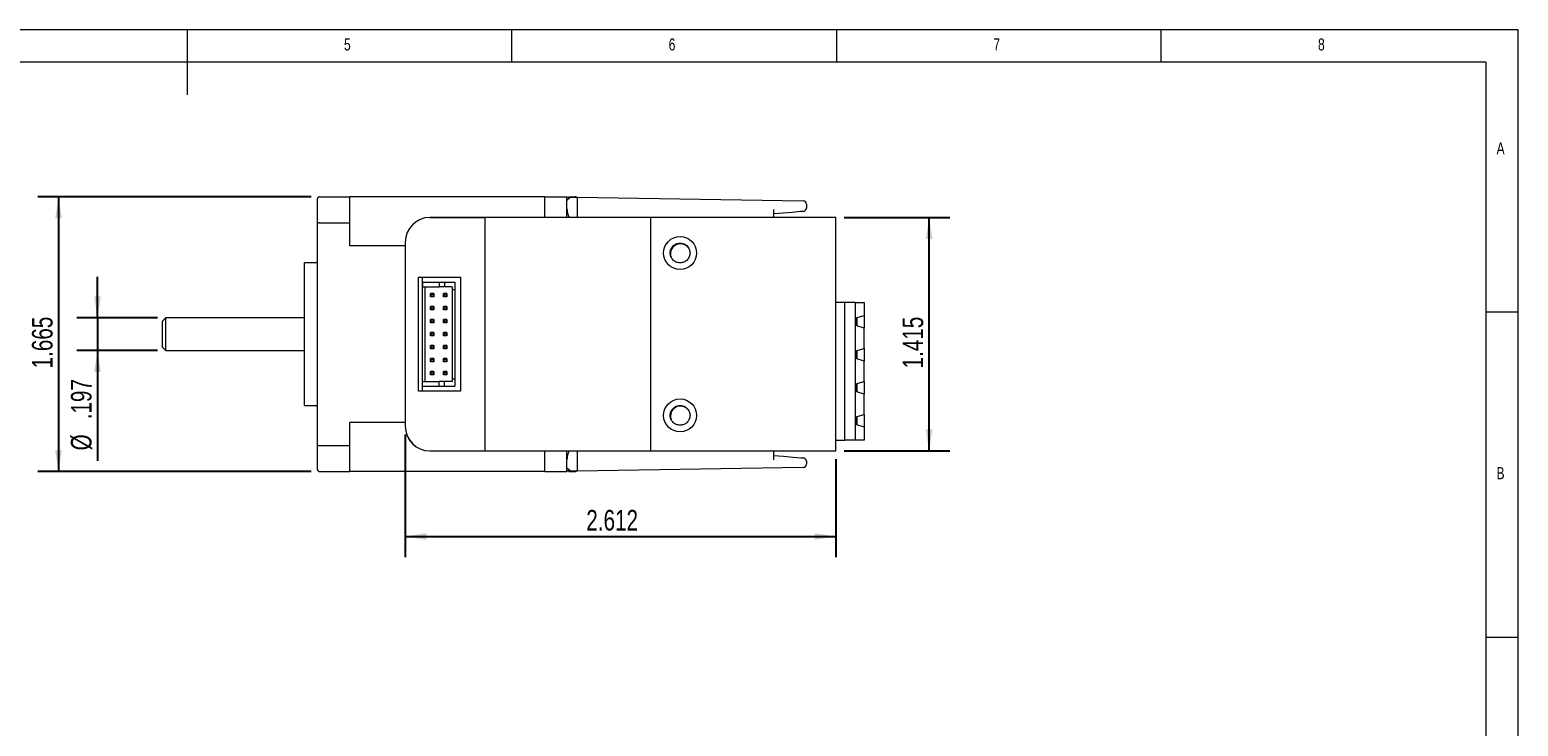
# Model space of a CAD drawing. Header units: inches. Extents: x 0.2 to 16.3, y 0.2 to 11.5.
# Tile 3 of 3: x 7.3 to 16.3, y 7.3 to 11.5. Entities that reach past the tile are written whole.
import ezdxf

# ---------------------------------------------------------------- set-up
doc = ezdxf.new("R2010")
doc.units = ezdxf.units.IN
doc.header["$MEASUREMENT"] = 0
doc.layers.add('FORMAT', color=7, linetype='Continuous')
doc.styles.add('SLDTEXTSTYLE0', font='TXT', dxfattribs={"width": 0.75})
doc.dimstyles.new('SLDDIMSTYLE3', dxfattribs={"dimtxt": 0.125, "dimasz": 0.13, "dimexe": 0, "dimexo": 0.0625, "dimgap": 0.03125, "dimtad": 2, "dimdec": 3, "dimzin": 12, "dimdsep": 46, "dimtxsty": 'Standard', "dimsah": 1, "dimcen": 0.09, "dimadec": 0, "dimazin": 0, "dimtfac": 1, "dimtdec": 3, "dimtofl": 0, "dimtmove": 0, "dimatfit": 3, "dimfxl": 1, "dimtolj": 1, "dimtzin": 12, "dimarcsym": 0})
doc.dimstyles.new('SLDDIMSTYLE4', dxfattribs={"dimtxt": 0.125, "dimasz": 0.13, "dimexe": 0, "dimexo": 0.0625, "dimgap": 0.03125, "dimtad": 2, "dimdec": 3, "dimzin": 12, "dimdsep": 46, "dimtxsty": 'Standard', "dimsah": 1, "dimcen": 0.09, "dimadec": 0, "dimazin": 0, "dimtfac": 1, "dimtdec": 3, "dimtofl": 0, "dimtmove": 0, "dimatfit": 3, "dimfxl": 1, "dimtolj": 1, "dimtzin": 12, "dimarcsym": 0})

# ---------------------------------------------------------------- blocks, each defined once
blk = doc.blocks.new('*D16')
at = {"layer": 'FORMAT'}
for p, q in [((7.7245, 9.7496), (7.7245, 9.9996)), ((8.0878, 9.7496), (7.5995, 9.7496)), ((7.7245, 9.7496), (7.7245, 9.5527)), ((8.0878, 9.5527), (7.5995, 9.5527)), ((7.7245, 9.5527), (7.7245, 8.8841))]:
    blk.add_line(p, q, dxfattribs=at)
for points in [[(7.7245, 9.7496), (7.7445, 9.8796), (7.7045, 9.8796)], [(7.7245, 9.5527), (7.7045, 9.4227), (7.7445, 9.4227)]]:
    blk.add_solid(points, dxfattribs=at)
at = {"layer": 'FORMAT', "char_height": 0.125, "attachment_point": 1, "rotation": 90, "style": 'SLDTEXTSTYLE0'}
for s, insert in [('.197', (7.5633, 9.135)), ('%%c', (7.5633, 8.9466))]:
    blk.add_mtext(s, dxfattribs=dict(at, insert=insert))
blk = doc.blocks.new('*D17')
at = {"layer": 'FORMAT'}
for p, q in [((9.0201, 10.4838), (7.3632, 10.4838)), ((7.4882, 10.4838), (7.4882, 8.8185)), ((9.0201, 8.8185), (7.3632, 8.8185))]:
    blk.add_line(p, q, dxfattribs=at)
for points in [[(7.4882, 10.4838), (7.4682, 10.3538), (7.5082, 10.3538)], [(7.4882, 8.8185), (7.5082, 8.9485), (7.4682, 8.9485)]]:
    blk.add_solid(points, dxfattribs=at)
at = {"layer": 'FORMAT', "insert": (7.3271, 9.4434), "char_height": 0.125, "attachment_point": 1, "rotation": 90, "style": 'SLDTEXTSTYLE0'}
blk.add_mtext('1.665', dxfattribs=at)
blk = doc.blocks.new('*D18')
at = {"layer": 'FORMAT'}
for p, q in [((9.59, 9.0436), (9.59, 8.2998)), ((12.2018, 8.8936), (12.2018, 8.2998)), ((9.59, 8.4248), (12.2018, 8.4248))]:
    blk.add_line(p, q, dxfattribs=at)
for points in [[(9.59, 8.4248), (9.72, 8.4048), (9.72, 8.4448)], [(12.2018, 8.4248), (12.0718, 8.4448), (12.0718, 8.4048)]]:
    blk.add_solid(points, dxfattribs=at)
at = {"layer": 'FORMAT', "insert": (10.6881, 8.5859), "char_height": 0.125, "attachment_point": 1, "style": 'SLDTEXTSTYLE0'}
blk.add_mtext('2.612', dxfattribs=at)
blk = doc.blocks.new('*D19')
at = {"layer": 'FORMAT'}
for p, q in [((12.2518, 10.3586), (12.8915, 10.3586)), ((12.7665, 8.9436), (12.7665, 10.3586)), ((12.2518, 8.9436), (12.8915, 8.9436))]:
    blk.add_line(p, q, dxfattribs=at)
for points in [[(12.7665, 10.3586), (12.7465, 10.2286), (12.7865, 10.2286)], [(12.7665, 8.9436), (12.7865, 9.0736), (12.7465, 9.0736)]]:
    blk.add_solid(points, dxfattribs=at)
at = {"layer": 'FORMAT', "insert": (12.6054, 9.4434), "char_height": 0.125, "attachment_point": 1, "rotation": 90, "style": 'SLDTEXTSTYLE0'}
blk.add_mtext('1.415', dxfattribs=at)

msp = doc.modelspace()

# ---------------------------------------------------------------- linework, layer by layer
at = {"color": 7, "linetype": 'Continuous', "lineweight": 0}
for p, q in [((16.3386, 11.4961), (0.1969, 11.4961)), ((8.2677, 11.4961), (8.2677, 11.1024)), ((10.2362, 11.2992), (10.2362, 11.4961)), ((12.2047, 11.4961), (12.2047, 11.2992)), ((14.1732, 11.2992), (14.1732, 11.4961)), ((16.3386, 0.1969), (16.3386, 11.4961)), ((16.1417, 11.2992), (0.3937, 11.2992)), ((16.1417, 11.2992), (16.1417, 2.372)), ((16.3386, 9.7835), (16.1417, 9.7835)), ((16.1417, 7.815), (16.3386, 7.815))]:
    msp.add_line(p, q, dxfattribs=at)
at = {"color": 7, "linetype": 'Continuous', "lineweight": 15}
for p, q in [((9.0583, 10.3214), (9.0583, 10.472)), ((9.0701, 10.4838), (9.2552, 10.4838)), ((9.2552, 10.3263), (9.2552, 10.4838)), ((10.4363, 10.4838), (9.2552, 10.4838)), ((10.4363, 10.4838), (10.5693, 10.4838)), ((10.4363, 10.3586), (10.4363, 10.4838)), ((10.5706, 10.4812), (10.5706, 10.4812)), ((10.5706, 10.4812), (10.6331, 10.4812)), ((10.5706, 10.3655), (10.5706, 10.4812)), ((10.5706, 10.3655), (10.5706, 10.4812)), ((10.5821, 10.4838), (10.6213, 10.4838)), ((10.6331, 10.4824), (12.0035, 10.4585)), ((10.6331, 10.4812), (10.6331, 10.4824)), ((10.6331, 10.4812), (10.6331, 10.3582)), ((10.5706, 10.4118), (10.5706, 10.4623)), ((10.5706, 10.3586), (10.5706, 10.4118)), ((11.8231, 10.406), (11.8231, 10.3582)), ((12.0049, 10.3955), (11.9866, 10.3939)), ((12.0231, 10.4385), (12.0231, 10.4341)), ((12.0231, 10.4341), (12.0231, 10.4341)), ((12.0231, 10.4341), (12.0231, 10.4155)), ((12.0231, 10.4155), (12.0231, 10.4155)), ((9.0583, 8.9808), (9.0583, 10.3214)), ((9.0701, 10.3263), (9.2552, 10.3263)), ((9.2552, 10.1871), (9.2552, 10.3263)), ((12.2014, 10.3582), (9.7396, 10.3582)), ((9.74, 10.3586), (10.0735, 10.3586)), ((10.0735, 10.3586), (10.0735, 8.9436)), ((11.0768, 10.3586), (10.0735, 10.3586)), ((11.0768, 10.3586), (11.0768, 8.9436)), ((12.2018, 10.3586), (11.0768, 10.3586)), ((12.2018, 8.9436), (12.2018, 10.3586)), ((9.59, 10.2086), (9.59, 9.0936)), ((9.59, 10.1871), (9.2552, 10.1871)), ((8.9796, 9.6511), (8.9796, 10.0842)), ((9.67, 9.9964), (9.9246, 9.9964)), ((9.67, 9.3058), (9.67, 9.9964)), ((9.6941, 9.3058), (9.6941, 9.9964)), ((9.6943, 9.9661), (9.7967, 9.9661)), ((9.6943, 9.9661), (9.6943, 9.9386)), ((9.6943, 9.9386), (9.7967, 9.9386)), ((9.6943, 9.3638), (9.6943, 9.9386)), ((9.7101, 9.9386), (9.7101, 9.3638)), ((9.7967, 9.9661), (9.7967, 9.9386)), ((9.7967, 9.9661), (9.8282, 9.9661)), ((9.8282, 9.9386), (9.7967, 9.9386)), ((9.8282, 9.9661), (9.8282, 9.9386)), ((9.8282, 9.9661), (9.8912, 9.9661)), ((9.8754, 9.9386), (9.8282, 9.9386)), ((9.8754, 9.9386), (9.8754, 9.9228)), ((9.8912, 9.9661), (9.8912, 9.9228)), ((9.9246, 9.9964), (9.9246, 9.3058)), ((9.7435, 9.8972), (9.7475, 9.8933)), ((9.7632, 9.8972), (9.7435, 9.8972)), ((9.7435, 9.8775), (9.7435, 9.8972)), ((9.7435, 9.8775), (9.7475, 9.8815)), ((9.7632, 9.8775), (9.7435, 9.8775)), ((9.7475, 9.8933), (9.7593, 9.8933)), ((9.7475, 9.8815), (9.7475, 9.8933)), ((9.7475, 9.8815), (9.7593, 9.8815)), ((9.7593, 9.8933), (9.7632, 9.8972)), ((9.7593, 9.8933), (9.7593, 9.8815)), ((9.7593, 9.8815), (9.7632, 9.8775)), ((9.7632, 9.8972), (9.7632, 9.8775)), ((9.8262, 9.8933), (9.8223, 9.8972)), ((9.8223, 9.8775), (9.8223, 9.8972)), ((9.842, 9.8972), (9.8223, 9.8972)), ((9.8262, 9.8815), (9.8223, 9.8775)), ((9.842, 9.8775), (9.8223, 9.8775)), ((9.838, 9.8933), (9.8262, 9.8933)), ((9.8262, 9.8815), (9.8262, 9.8933)), ((9.838, 9.8815), (9.8262, 9.8815)), ((9.842, 9.8972), (9.838, 9.8933)), ((9.838, 9.8933), (9.838, 9.8815)), ((9.842, 9.8775), (9.838, 9.8815)), ((9.842, 9.8972), (9.842, 9.8775)), ((9.8754, 9.9228), (9.8912, 9.9228)), ((9.8754, 9.9228), (9.8754, 9.3795)), ((9.8912, 9.9228), (9.8912, 9.3795)), ((12.2547, 9.8438), (12.2018, 9.8438)), ((12.3188, 9.8438), (12.2547, 9.8438)), ((12.2547, 9.0092), (12.2547, 9.8438)), ((12.3188, 9.8438), (12.3188, 9.0092)), ((12.3188, 9.8438), (12.3728, 9.8438)), ((12.3728, 9.8438), (12.3728, 9.7649)), ((8.1378, 9.7496), (8.1378, 9.5527)), ((9.7475, 9.8145), (9.7435, 9.8185)), ((9.7632, 9.8185), (9.7435, 9.8185)), ((9.7435, 9.7988), (9.7435, 9.8185)), ((9.7475, 9.8027), (9.7435, 9.7988)), ((9.7632, 9.7988), (9.7435, 9.7988)), ((9.7593, 9.8145), (9.7475, 9.8145)), ((9.7475, 9.8027), (9.7475, 9.8145)), ((9.7593, 9.8027), (9.7475, 9.8027)), ((9.7632, 9.8185), (9.7593, 9.8145)), ((9.7593, 9.8145), (9.7593, 9.8027)), ((9.7632, 9.7988), (9.7593, 9.8027)), ((9.7632, 9.8185), (9.7632, 9.7988)), ((9.8262, 9.8145), (9.8223, 9.8185)), ((9.842, 9.8185), (9.8223, 9.8185)), ((9.8223, 9.7988), (9.8223, 9.8185)), ((9.8262, 9.8027), (9.8223, 9.7988)), ((9.842, 9.7988), (9.8223, 9.7988)), ((9.838, 9.8145), (9.8262, 9.8145)), ((9.8262, 9.8027), (9.8262, 9.8145)), ((9.838, 9.8027), (9.8262, 9.8027)), ((9.842, 9.8185), (9.838, 9.8145)), ((9.838, 9.8145), (9.838, 9.8027)), ((9.842, 9.7988), (9.838, 9.8027)), ((9.842, 9.8185), (9.842, 9.7988)), ((12.3217, 9.7503), (12.3728, 9.7649)), ((12.3217, 9.7027), (12.3217, 9.7503)), ((12.3288, 9.7523), (12.3288, 9.7007)), ((12.3728, 9.8265), (12.3728, 9.8113)), ((12.3728, 9.8113), (12.3728, 9.6881)), ((8.1182, 9.5724), (8.1182, 9.7299)), ((9.7475, 9.7358), (9.7435, 9.7397)), ((9.7435, 9.7201), (9.7435, 9.7397)), ((9.7632, 9.7397), (9.7435, 9.7397)), ((9.7475, 9.724), (9.7435, 9.7201)), ((9.7632, 9.7201), (9.7435, 9.7201)), ((9.7475, 9.6571), (9.7435, 9.661)), ((9.7632, 9.661), (9.7435, 9.661)), ((9.7435, 9.6413), (9.7435, 9.661)), ((9.7593, 9.7358), (9.7475, 9.7358)), ((9.7475, 9.724), (9.7475, 9.7358)), ((9.7593, 9.724), (9.7475, 9.724)), ((9.7593, 9.6571), (9.7475, 9.6571)), ((9.7475, 9.6452), (9.7475, 9.6571)), ((9.7632, 9.7397), (9.7593, 9.7358)), ((9.7593, 9.7358), (9.7593, 9.724)), ((9.7632, 9.7201), (9.7593, 9.724)), ((9.7632, 9.661), (9.7593, 9.6571)), ((9.7593, 9.6571), (9.7593, 9.6452)), ((9.7632, 9.7397), (9.7632, 9.7201)), ((9.7632, 9.661), (9.7632, 9.6413)), ((9.8262, 9.7358), (9.8223, 9.7397)), ((9.8223, 9.7201), (9.8223, 9.7397)), ((9.842, 9.7397), (9.8223, 9.7397)), ((9.8262, 9.724), (9.8223, 9.7201)), ((9.842, 9.7201), (9.8223, 9.7201)), ((9.8262, 9.6571), (9.8223, 9.661)), ((9.842, 9.661), (9.8223, 9.661)), ((9.8223, 9.6413), (9.8223, 9.661)), ((9.838, 9.7358), (9.8262, 9.7358)), ((9.8262, 9.724), (9.8262, 9.7358)), ((9.838, 9.724), (9.8262, 9.724)), ((9.838, 9.6571), (9.8262, 9.6571)), ((9.8262, 9.6452), (9.8262, 9.6571)), ((9.842, 9.7397), (9.838, 9.7358)), ((9.838, 9.7358), (9.838, 9.724)), ((9.842, 9.7201), (9.838, 9.724)), ((9.842, 9.661), (9.838, 9.6571)), ((9.838, 9.6571), (9.838, 9.6452)), ((9.842, 9.7397), (9.842, 9.7201)), ((9.842, 9.661), (9.842, 9.6413)), ((12.3236, 9.7356), (12.3217, 9.7362)), ((12.3217, 9.7168), (12.3236, 9.7174)), ((12.3728, 9.6881), (12.3217, 9.7027)), ((12.3236, 9.7356), (12.3236, 9.7174)), ((12.3728, 9.5649), (12.3728, 9.6881)), ((8.9796, 9.2181), (8.9796, 9.6511)), ((9.7475, 9.6452), (9.7435, 9.6413)), ((9.7632, 9.6413), (9.7435, 9.6413)), ((9.7475, 9.5783), (9.7435, 9.5823)), ((9.7435, 9.5626), (9.7435, 9.5823)), ((9.7632, 9.5823), (9.7435, 9.5823)), ((9.7475, 9.5665), (9.7435, 9.5626)), ((9.7593, 9.6452), (9.7475, 9.6452)), ((9.7475, 9.5665), (9.7475, 9.5783)), ((9.7593, 9.5783), (9.7475, 9.5783)), ((9.7593, 9.5665), (9.7475, 9.5665)), ((9.7632, 9.6413), (9.7593, 9.6452)), ((9.7632, 9.5823), (9.7593, 9.5783)), ((9.7593, 9.5783), (9.7593, 9.5665)), ((9.7632, 9.5626), (9.7593, 9.5665)), ((9.7632, 9.5823), (9.7632, 9.5626)), ((9.8262, 9.6452), (9.8223, 9.6413)), ((9.842, 9.6413), (9.8223, 9.6413)), ((9.8262, 9.5783), (9.8223, 9.5823)), ((9.842, 9.5823), (9.8223, 9.5823)), ((9.8223, 9.5626), (9.8223, 9.5823)), ((9.8262, 9.5665), (9.8223, 9.5626)), ((9.838, 9.6452), (9.8262, 9.6452)), ((9.838, 9.5783), (9.8262, 9.5783)), ((9.8262, 9.5665), (9.8262, 9.5783)), ((9.838, 9.5665), (9.8262, 9.5665)), ((9.842, 9.6413), (9.838, 9.6452)), ((9.842, 9.5823), (9.838, 9.5783)), ((9.838, 9.5783), (9.838, 9.5665)), ((9.842, 9.5626), (9.838, 9.5665)), ((9.842, 9.5823), (9.842, 9.5626)), ((9.7632, 9.5626), (9.7435, 9.5626)), ((9.7435, 9.5035), (9.7475, 9.4996)), ((9.7435, 9.4838), (9.7435, 9.5035)), ((9.7632, 9.5035), (9.7435, 9.5035)), ((9.7435, 9.4838), (9.7475, 9.4878)), ((9.7632, 9.4838), (9.7435, 9.4838)), ((9.7475, 9.4878), (9.7475, 9.4996)), ((9.7475, 9.4996), (9.7593, 9.4996)), ((9.7475, 9.4878), (9.7593, 9.4878)), ((9.7593, 9.4996), (9.7632, 9.5035)), ((9.7593, 9.4996), (9.7593, 9.4878)), ((9.7593, 9.4878), (9.7632, 9.4838)), ((9.7632, 9.5035), (9.7632, 9.4838)), ((9.842, 9.5626), (9.8223, 9.5626)), ((9.8223, 9.5035), (9.8262, 9.4996)), ((9.842, 9.5035), (9.8223, 9.5035)), ((9.8223, 9.4838), (9.8223, 9.5035)), ((9.8223, 9.4838), (9.8262, 9.4878)), ((9.842, 9.4838), (9.8223, 9.4838)), ((9.8262, 9.4996), (9.838, 9.4996)), ((9.8262, 9.4878), (9.8262, 9.4996)), ((9.8262, 9.4878), (9.838, 9.4878)), ((9.838, 9.4996), (9.842, 9.5035)), ((9.838, 9.4996), (9.838, 9.4878)), ((9.838, 9.4878), (9.842, 9.4838)), ((9.842, 9.5035), (9.842, 9.4838)), ((12.3217, 9.5503), (12.3728, 9.5649)), ((12.3217, 9.5027), (12.3217, 9.5503)), ((12.3236, 9.5356), (12.3217, 9.5362)), ((12.3236, 9.5174), (12.3217, 9.5168)), ((12.3728, 9.4881), (12.3217, 9.5027)), ((12.3236, 9.5356), (12.3236, 9.5174)), ((12.3288, 9.5523), (12.3288, 9.5007)), ((12.3728, 9.5649), (12.3728, 9.4881)), ((12.3728, 9.3649), (12.3728, 9.4881)), ((9.7475, 9.4208), (9.7435, 9.4248)), ((9.7632, 9.4248), (9.7435, 9.4248)), ((9.7435, 9.4051), (9.7435, 9.4248)), ((9.7475, 9.409), (9.7435, 9.4051)), ((9.7632, 9.4051), (9.7435, 9.4051)), ((9.7593, 9.4208), (9.7475, 9.4208)), ((9.7475, 9.409), (9.7475, 9.4208)), ((9.7593, 9.409), (9.7475, 9.409)), ((9.7632, 9.4248), (9.7593, 9.4208)), ((9.7593, 9.4208), (9.7593, 9.409)), ((9.7632, 9.4051), (9.7593, 9.409)), ((9.7632, 9.4248), (9.7632, 9.4051)), ((9.8223, 9.4248), (9.8262, 9.4208)), ((9.842, 9.4248), (9.8223, 9.4248)), ((9.8223, 9.4051), (9.8223, 9.4248)), ((9.8223, 9.4051), (9.8262, 9.409)), ((9.842, 9.4051), (9.8223, 9.4051)), ((9.8262, 9.4208), (9.838, 9.4208)), ((9.8262, 9.409), (9.8262, 9.4208)), ((9.8262, 9.409), (9.838, 9.409)), ((9.838, 9.4208), (9.842, 9.4248)), ((9.838, 9.4208), (9.838, 9.409)), ((9.838, 9.409), (9.842, 9.4051)), ((9.842, 9.4248), (9.842, 9.4051)), ((9.9246, 9.3058), (9.67, 9.3058)), ((9.6943, 9.3638), (9.7967, 9.3638)), ((9.6943, 9.3362), (9.6943, 9.3638)), ((9.6943, 9.3362), (9.7967, 9.3362)), ((9.7967, 9.3362), (9.7967, 9.3638)), ((9.8282, 9.3638), (9.7967, 9.3638)), ((9.7967, 9.3362), (9.8282, 9.3362)), ((9.8754, 9.3638), (9.8282, 9.3638)), ((9.8282, 9.3362), (9.8282, 9.3638)), ((9.8282, 9.3362), (9.8912, 9.3362)), ((9.8754, 9.3795), (9.8754, 9.3638)), ((9.8754, 9.3795), (9.8912, 9.3795)), ((9.8912, 9.3795), (9.8912, 9.3362)), ((12.3217, 9.3503), (12.3728, 9.3649)), ((12.3217, 9.3027), (12.3217, 9.3503)), ((12.3217, 9.3362), (12.3236, 9.3356)), ((12.3236, 9.3174), (12.3217, 9.3168)), ((12.3728, 9.2881), (12.3217, 9.3027)), ((12.3236, 9.3356), (12.3236, 9.3174)), ((12.3288, 9.3523), (12.3288, 9.3007)), ((12.3728, 9.3649), (12.3728, 9.2881)), ((12.3728, 9.1649), (12.3728, 9.2881)), ((9.59, 9.1151), (9.2552, 9.1151)), ((9.2552, 8.9759), (9.2552, 9.1151)), ((12.3217, 9.1503), (12.3728, 9.1649)), ((12.3217, 9.1027), (12.3217, 9.1503)), ((12.3217, 9.1362), (12.3236, 9.1356)), ((12.3236, 9.1174), (12.3217, 9.1168)), ((12.3236, 9.1356), (12.3236, 9.1174)), ((12.3288, 9.1523), (12.3288, 9.1007)), ((12.3728, 9.1649), (12.3728, 9.0417)), ((9.59, 9.0936), (9.59, 9.0932)), ((12.3728, 9.0881), (12.3217, 9.1027)), ((12.3728, 9.0881), (12.3728, 9.0092)), ((12.3728, 9.0417), (12.3728, 9.0265)), ((9.0583, 8.8303), (9.0583, 8.9808)), ((9.0701, 8.9759), (9.2552, 8.9759)), ((9.2552, 8.8185), (9.2552, 8.9759)), ((9.7396, 8.9436), (9.74, 8.9436)), ((9.74, 8.9436), (10.0735, 8.9436)), ((10.0735, 8.9436), (11.0768, 8.9436)), ((10.4363, 8.8185), (10.4363, 8.9436)), ((10.5706, 8.8906), (10.5706, 8.9436)), ((10.5706, 8.8213), (10.5706, 8.9369)), ((10.5706, 8.8212), (10.5706, 8.9369)), ((10.6331, 8.9436), (10.6331, 8.8212)), ((11.0768, 8.9436), (12.2018, 8.9436)), ((11.8231, 8.9436), (11.8231, 8.8898)), ((12.2018, 9.0092), (12.2547, 9.0092)), ((12.3188, 9.0092), (12.2547, 9.0092)), ((12.3728, 9.0092), (12.3188, 9.0092)), ((10.5706, 8.8401), (10.5706, 8.8906)), ((12.0231, 8.8808), (12.0231, 8.8808)), ((12.0231, 8.8808), (12.0231, 8.8681)), ((12.0231, 8.8681), (12.0231, 8.8681)), ((12.0231, 8.8681), (12.0231, 8.8638)), ((9.0701, 8.8185), (9.2552, 8.8185)), ((10.4363, 8.8185), (9.2552, 8.8185)), ((10.4363, 8.8185), (10.5697, 8.8185)), ((10.5706, 8.8212), (10.5706, 8.8213)), ((10.6331, 8.8212), (10.5706, 8.8212)), ((10.5815, 8.8185), (10.6213, 8.8185)), ((12.0035, 8.8438), (10.6331, 8.8199)), ((10.6331, 8.8199), (10.6331, 8.8212))]:
    msp.add_line(p, q, dxfattribs=at)
at = {"color": 7, "linetype": 'Continuous', "lineweight": 15, "flags": 128}
for points in [[(11.9866, 10.3939), (11.9355, 10.3895), (11.881, 10.3847), (11.8231, 10.3796)], [(11.8231, 8.9166), (11.8835, 8.9113), (11.9396, 8.9064), (11.9915, 8.9019)], [(11.9915, 8.9019), (11.9987, 8.9013), (12.0032, 8.9009), (12.0049, 8.9007)]]:
    msp.add_lwpolyline(points, dxfattribs=at)
at = {"color": 7, "linetype": 'Continuous', "lineweight": 15}
for centre in [(11.2569, 10.1431), (11.2569, 9.1591)]:
    msp.add_circle(centre, 0.1, dxfattribs=at)
for centre, radius, start, end in [((9.0701, 10.472), 0.0118, 90, 180), ((10.6213, 10.472), 0.0118, 51.26058, 90), ((12.0031, 10.4385), 0.02, 0, 89), ((12.0031, 10.4155), 0.02, 275, 0), ((9.74, 10.2086), 0.15, 90, 180), ((11.2586, 10.1389), 0.06, 38.69736, 200.02323), ((9.0465, 10.096), 0.0118, 270, 0), ((9.0465, 9.2062), 0.0118, 0, 90), ((11.2586, 9.1549), 0.06, 38.69736, 198.93595), ((9.74, 9.0936), 0.15, 180, 270), ((9.7396, 9.0932), 0.1496, 180, 270), ((12.0031, 8.8638), 0.02, 271, 360), ((12.0031, 8.8808), 0.02, 0, 85), ((9.0701, 8.8303), 0.0118, 180, 270), ((10.6213, 8.8303), 0.0118, 270, 309.94451)]:
    msp.add_arc(centre, radius, start, end, dxfattribs=at)
for centre, start_param, end_param in [((9.0701, 10.3214), 1.570796, 3.141593), ((9.0701, 8.9808), 3.141593, 4.712389)]:
    msp.add_ellipse(centre, major_axis=(0.0118, 0), ratio=0.414214, start_param=start_param, end_param=end_param, dxfattribs=at)
for points, knots in [([(10.5706, 10.4812), (10.5757, 10.4807), (10.5839, 10.48), (10.5872, 10.4757), (10.5825, 10.47), (10.575, 10.4651), (10.5706, 10.4623)], [0, 0, 0, 0, 0.318933, 0.522444, 0.726159, 1, 1, 1, 1]), ([(10.5706, 10.4812), (10.5755, 10.4812), (10.5816, 10.4812), (10.5807, 10.4812), (10.5806, 10.4812)], [0, 0, 0, 0, 0.804095, 1, 1, 1, 1]), ([(10.5706, 10.4118), (10.5719, 10.4006), (10.5737, 10.3836), (10.5813, 10.3647), (10.5839, 10.3582)], [0, 0, 0, 0, 0.658185, 1, 1, 1, 1]), ([(11.2569, 10.0831), (11.2491, 10.084), (11.2334, 10.0858), (11.2134, 10.0997), (11.2, 10.1195), (11.1954, 10.1431), (11.2, 10.1667), (11.2134, 10.1866), (11.2334, 10.2004), (11.2491, 10.2022), (11.2569, 10.2031)], [0, 0, 0, 0, 0.125, 0.25, 0.375, 0.5, 0.625, 0.75, 0.875, 1, 1, 1, 1]), ([(11.2569, 10.2031), (11.2648, 10.2022), (11.2805, 10.2004), (11.3004, 10.1866), (11.3138, 10.1667), (11.3185, 10.1431), (11.3138, 10.1195), (11.3004, 10.0997), (11.2805, 10.0858), (11.2648, 10.084), (11.2569, 10.0831)], [0, 0, 0, 0, 0.125, 0.25, 0.375, 0.5, 0.625, 0.75, 0.875, 1, 1, 1, 1]), ([(11.2569, 9.0991), (11.2491, 9.1), (11.2334, 9.1018), (11.2134, 9.1157), (11.2, 9.1355), (11.1954, 9.1591), (11.2, 9.1827), (11.2134, 9.2026), (11.2334, 9.2164), (11.2491, 9.2182), (11.2569, 9.2191)], [0, 0, 0, 0, 0.125, 0.25, 0.375, 0.5, 0.625, 0.75, 0.875, 1, 1, 1, 1]), ([(11.2569, 9.2191), (11.2648, 9.2182), (11.2805, 9.2164), (11.3004, 9.2026), (11.3138, 9.1827), (11.3185, 9.1591), (11.3138, 9.1355), (11.3004, 9.1157), (11.2805, 9.1018), (11.2648, 9.1), (11.2569, 9.0991)], [0, 0, 0, 0, 0.125, 0.25, 0.375, 0.5, 0.625, 0.75, 0.875, 1, 1, 1, 1]), ([(10.5836, 8.9436), (10.5811, 8.9374), (10.5737, 8.9186), (10.5719, 8.9018), (10.5706, 8.8906)], [0, 0, 0, 0, 0.334788, 1, 1, 1, 1]), ([(10.5706, 8.8401), (10.5757, 8.8368), (10.5839, 8.8315), (10.5872, 8.8258), (10.5825, 8.8223), (10.575, 8.8216), (10.5706, 8.8213)], [0, 0, 0, 0, 0.318933, 0.522444, 0.72616, 1, 1, 1, 1])]:
    msp.add_open_spline(points, degree=3, knots=knots, dxfattribs=at)
for points in [[(9.0465, 10.0842), (8.9796, 10.0842)], [(8.1378, 9.7496), (8.1182, 9.7299)], [(8.9796, 9.7496), (8.1378, 9.7496)], [(8.1182, 9.5724), (8.1378, 9.5527)], [(8.1378, 9.5527), (8.9796, 9.5527)], [(8.9796, 9.2181), (9.0465, 9.2181)]]:
    msp.add_open_spline(points, degree=1, dxfattribs=at)

# ---------------------------------------------------------------- texts
at = {"color": 7, "linetype": 'Continuous', "lineweight": 0, "char_height": 0.0729, "attachment_point": 1, "style": 'SLDTEXTSTYLE0'}
for s, insert in [('5', (9.2192, 11.4436)), ('6', (11.1877, 11.4436)), ('7', (13.1562, 11.4436)), ('8', (15.1247, 11.4436)), ('A', (16.2073, 10.8137)), ('B', (16.2073, 8.8452))]:
    msp.add_mtext(s, dxfattribs=dict(at, insert=insert))

# ---------------------------------------------------------------- dimensions: what is measured, and where the dimension line sits
at = {"layer": 'FORMAT'}
for base, p1, p2, picture, middle in [((7.4882, 8.8185), (9.0701, 10.4838), (9.0701, 8.8185), '*D17', (7.4882, 9.6511)), ((12.7665, 10.3586), (12.2018, 8.9436), (12.2018, 10.3586), '*D19', (12.7665, 9.6511))]:
    dim = msp.add_linear_dim(base=base, p1=p1, p2=p2, angle=90, dimstyle='SLDDIMSTYLE3', dxfattribs=at)
    dim.commit()
    dim.dimension.update_dxf_attribs({"geometry": picture, "text_midpoint": middle, "dimtype": 160})
dim = msp.add_linear_dim(base=(7.7245, 9.5527), p1=(8.1378, 9.7496), p2=(8.1378, 9.5527), angle=90, text='%%c<>', dimstyle='SLDDIMSTYLE4', dxfattribs=at)
dim.commit()
dim.dimension.update_dxf_attribs({"geometry": '*D16', "text_midpoint": (7.7245, 9.2024), "dimtype": 160})
dim = msp.add_linear_dim(base=(12.2018, 8.4248), p1=(9.59, 9.0936), p2=(12.2018, 8.9436), dimstyle='SLDDIMSTYLE3', dxfattribs=at)
dim.commit()
dim.dimension.update_dxf_attribs({"geometry": '*D18', "text_midpoint": (10.8959, 8.4248), "dimtype": 160})

doc.saveas('drawing.dxf')
